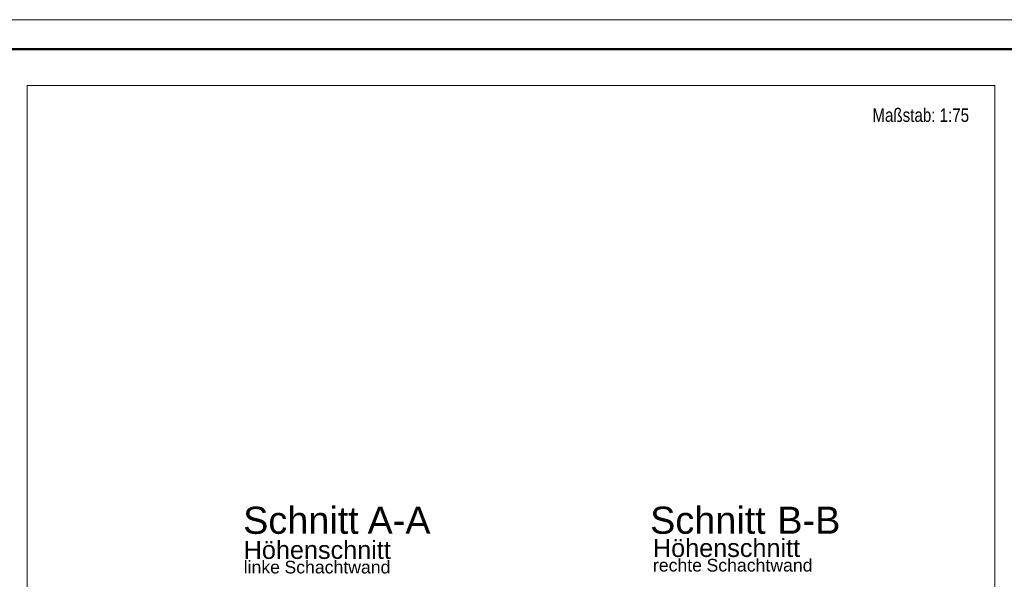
# Model space of a CAD drawing. Extents: x 294 to 994, y 7 to 427.
# Tile 23 of 31: x 483 to 665, y 324 to 427. Entities that reach past the tile are written whole.
import ezdxf

# ---------------------------------------------------------------- set-up
doc = ezdxf.new("R2010")
doc.units = 0
doc.linetypes.add('AUSGEZOGEN', pattern=[0])
doc.layers.get('0').update_dxf_attribs({"lineweight": 5})
doc.layers.add('_3d_View_', color=7, linetype='Continuous')
doc.layers.add('iwb_Kopf', color=7, linetype='Continuous', lineweight=35)
doc.layers.add('iwb_Rahmen', color=7, linetype='Continuous', lineweight=50)
doc.styles.add('Arial', font='arial.ttf')
doc.styles.get("Standard").update_dxf_attribs({"font": 'arial.ttf'})

# ---------------------------------------------------------------- blocks, each defined once
blk = doc.blocks.new('MText-A05LE0OFBH', base_point=(599.5, 331.93))
at = {"color": 0, "linetype": 'ByBlock', "lineweight": -2, "ltscale": 0.13, "char_height": 5, "attachment_point": 1}
for s, insert in [('{\\fArial Unicode MS;Schnitt}', (599.5, 336.93)), ('{\\fArial Unicode MS;B-B}', (622.99, 336.93))]:
    blk.add_mtext(s, dxfattribs=dict(at, insert=insert))
blk = doc.blocks.new('MText-A05LE0OHBH', base_point=(524.34, 331.92))
at = {"color": 0, "linetype": 'ByBlock', "lineweight": -2, "ltscale": 0.13, "char_height": 5, "attachment_point": 1}
for s, insert in [('{\\fArial Unicode MS;Schnitt}', (524.34, 336.92)), ('{\\fArial Unicode MS;A-A}', (547.31, 336.92))]:
    blk.add_mtext(s, dxfattribs=dict(at, insert=insert))
blk = doc.blocks.new('MText-A05LE0OPBH', base_point=(524.44, 327.29))
at = {"color": 0, "linetype": 'ByBlock', "lineweight": -2, "ltscale": 0.13, "insert": (524.44, 330.62), "char_height": 3.3333, "attachment_point": 1}
blk.add_mtext('{\\fArial Unicode MS;Höhenschnitt}', dxfattribs=at)
blk = doc.blocks.new('MText-A05LE0ORBH', base_point=(600.02, 324.96))
at = {"color": 0, "linetype": 'ByBlock', "lineweight": -2, "ltscale": 0.13, "char_height": 2.3333, "attachment_point": 1}
for s, insert in [('{\\fArial Unicode MS;rechte}', (600.02, 327.29)), ('{\\fArial Unicode MS;Schachtwand}', (609.92, 327.29))]:
    blk.add_mtext(s, dxfattribs=dict(at, insert=insert))
blk = doc.blocks.new('MText-A05LE0OVBH', base_point=(524.44, 324.61))
at = {"color": 0, "linetype": 'ByBlock', "lineweight": -2, "ltscale": 0.13, "char_height": 2.3333, "attachment_point": 1}
for s, insert in [('{\\fArial Unicode MS;linke}', (524.44, 326.94)), ('{\\fArial Unicode MS;Schachtwand}', (531.97, 326.94))]:
    blk.add_mtext(s, dxfattribs=dict(at, insert=insert))
blk = doc.blocks.new('MText-A05LE0OXBH', base_point=(600.02, 327.64))
at = {"color": 0, "linetype": 'ByBlock', "lineweight": -2, "ltscale": 0.13, "insert": (600.02, 330.98), "char_height": 3.3333, "attachment_point": 1}
blk.add_mtext('{\\fArial Unicode MS;Höhenschnitt}', dxfattribs=at)
blk = doc.blocks.new('3D-Ansicht-Rahmen-A05LE0UPBH', base_point=(484.47, 112.93))
at = {"color": 0, "linetype": 'ByBlock', "lineweight": -2, "ltscale": 0.13}
for p, q in [((484.47, 112.93), (484.47, 414.66)), ((484.47, 414.66), (663.19, 414.66)), ((663.19, 414.66), (663.19, 112.93))]:
    blk.add_line(p, q, dxfattribs=at)

msp = doc.modelspace()

# ---------------------------------------------------------------- linework, layer by layer
at = {"layer": 'iwb_Rahmen', "color": 8, "lineweight": 18, "ltscale": 0.18, "true_color": 0x808080}
msp.add_line((294.07, 426.8), (994.07, 426.8), dxfattribs=at)
at = {"layer": 'iwb_Rahmen', "ltscale": 0.5}
msp.add_line((989.07, 421.38), (304.07, 421.38), dxfattribs=at)

# ---------------------------------------------------------------- block references
at = {"ltscale": 0.13}
for name, p in [('MText-A05LE0OHBH', (524.34, 331.92)), ('MText-A05LE0OFBH', (599.5, 331.93)), ('MText-A05LE0OXBH', (600.02, 327.64)), ('MText-A05LE0OPBH', (524.44, 327.29)), ('MText-A05LE0ORBH', (600.02, 324.96)), ('MText-A05LE0OVBH', (524.44, 324.61))]:
    msp.add_blockref(name, p, dxfattribs=at)
at = {"layer": '_3d_View_', "color": 7, "linetype": 'Continuous', "lineweight": 13}
msp.add_blockref('3D-Ansicht-Rahmen-A05LE0UPBH', (484.47, 112.93), dxfattribs=at)

# ---------------------------------------------------------------- texts
at = {"layer": 'iwb_Kopf', "color": 7, "linetype": 'AUSGEZOGEN', "lineweight": 18, "ltscale": 0.18, "true_color": 0xffffff, "style": 'Arial', "width": 0.8}
msp.add_text('Maßstab: 1:75', height=2.5, dxfattribs=at).set_placement((640.55, 407.94))

doc.saveas('drawing.dxf')
